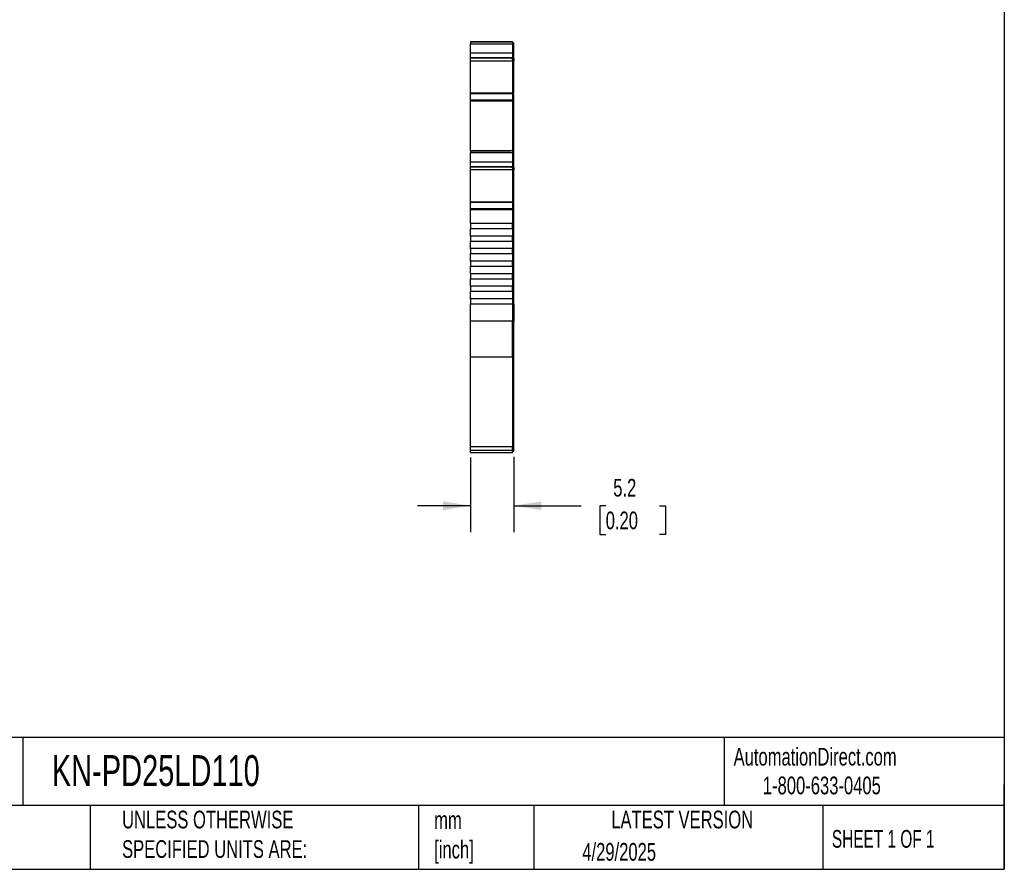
# Model space of a CAD drawing. Header units: millimetres. Extents: x 6 to 273, y 6 to 210.
# Tile 5 of 8: x 155 to 273, y 6 to 108. Entities that reach past the tile are written whole.
import ezdxf

# ---------------------------------------------------------------- set-up
doc = ezdxf.new("R2010")
doc.units = ezdxf.units.MM
doc.linetypes.add('SLD-Solid', pattern=[0])
doc.layers.add('DIMENSIONS', color=140, linetype='SLD-Solid', lineweight=25)
doc.layers.add('TEXT', color=140, linetype='SLD-Solid', lineweight=25)
doc.styles.add('SLDTEXTSTYLE0', font='TXT', dxfattribs={"width": 0.7})
doc.styles.add('SLDTEXTSTYLE1', font='TXT', dxfattribs={"width": 0.65})
doc.dimstyles.new('SLDDIMSTYLE1', dxfattribs={"dimtxt": 2.158008, "dimasz": 3.302, "dimexe": 0, "dimexo": 0.0625, "dimgap": 0.539502, "dimtad": 0, "dimtih": 1, "dimtoh": 1, "dimrnd": 1e-09, "dimzin": 12, "dimdsep": 46, "dimtxsty": 'SLDTEXTSTYLE0', "dimsah": 1, "dimcen": 0.09, "dimadec": 0, "dimazin": 3, "dimtfac": 1, "dimtmove": 0, "dimatfit": 0, "dimfxl": 0, "dimfrac": 2, "dimtolj": 1, "dimtzin": 12, "dimarcsym": 0})

# ---------------------------------------------------------------- blocks, each defined once
blk = doc.blocks.new('_D_3')
at = {"layer": 'DIMENSIONS'}
for p, q in [((209.27, 55.6), (209.27, 46.66)), ((214.42, 55.69), (214.42, 46.66)), ((209.27, 49.83), (202.92, 49.83)), ((214.42, 49.83), (222.49, 49.83)), ((225.41, 49.83), (224.69, 49.83)), ((224.69, 49.83), (224.69, 46.4)), ((231.83, 49.83), (232.55, 49.83)), ((232.55, 49.83), (232.55, 46.4)), ((224.69, 46.4), (225.41, 46.4)), ((232.55, 46.4), (231.83, 46.4))]:
    blk.add_line(p, q, dxfattribs=at)
for points in [[(209.27, 49.83), (205.97, 50.34), (205.97, 49.32)], [(214.42, 49.83), (217.72, 49.32), (217.72, 50.34)]]:
    blk.add_solid(points, dxfattribs=at)
at = {"layer": 'DIMENSIONS', "char_height": 2.117, "attachment_point": 1, "style": 'SLDTEXTSTYLE0'}
for s, insert in [('5.2', (226.31, 53.04)), ('0.20', (225.41, 49.13))]:
    blk.add_mtext(s, dxfattribs=dict(at, insert=insert))

msp = doc.modelspace()

# ---------------------------------------------------------------- linework, layer by layer
for p, q in [((209.27, 105.291), (214.27, 105.291)), ((209.27, 105.291), (209.27, 105.069)), ((209.27, 105.291), (209.663, 105.291)), ((210.145, 105.291), (209.27, 105.291)), ((209.663, 105.291), (209.27, 105.291)), ((209.27, 105.069), (214.27, 105.069)), ((209.27, 103.943), (209.27, 105.069)), ((209.77, 105.291), (210.07, 105.291)), ((209.77, 105.291), (209.77, 105.291)), ((210.07, 105.291), (209.77, 105.291)), ((209.87, 105.291), (209.87, 105.291)), ((210.07, 105.291), (209.87, 105.291)), ((209.87, 105.291), (210.07, 105.291)), ((213.619, 105.291), (210.07, 105.291)), ((210.07, 105.291), (213.619, 105.291)), ((210.07, 105.291), (210.145, 105.291)), ((210.07, 105.291), (210.07, 105.291)), ((210.07, 105.291), (210.07, 105.291)), ((210.27, 105.291), (210.07, 105.291)), ((213.42, 105.291), (210.27, 105.291)), ((213.62, 105.291), (213.42, 105.291)), ((213.545, 105.291), (213.62, 105.291)), ((214.27, 105.291), (213.545, 105.291)), ((213.82, 105.291), (213.619, 105.291)), ((213.619, 105.291), (213.82, 105.291)), ((213.62, 105.291), (213.92, 105.291)), ((213.62, 105.291), (213.62, 105.291)), ((213.62, 105.291), (213.62, 105.291)), ((213.92, 105.291), (213.62, 105.291)), ((213.82, 105.291), (213.82, 105.291)), ((213.92, 105.291), (213.92, 105.291)), ((214.02, 105.291), (214.02, 105.291)), ((214.27, 105.291), (214.27, 105.069)), ((214.27, 105.191), (214.42, 105.191)), ((214.27, 105.191), (214.42, 105.191)), ((214.27, 105.191), (214.42, 105.191)), ((214.27, 105.069), (214.27, 103.943)), ((214.27, 105.043), (214.42, 105.043)), ((214.42, 103.986), (214.42, 105.043)), ((214.27, 103.943), (209.27, 103.943)), ((209.27, 103.384), (209.27, 103.943)), ((214.27, 103.986), (214.42, 103.986)), ((214.27, 103.943), (214.27, 103.384)), ((214.42, 103.477), (214.42, 103.986)), ((214.27, 103.384), (209.27, 103.384)), ((209.27, 103.384), (209.27, 103.369)), ((209.27, 103.369), (214.17, 103.369)), ((209.27, 103.039), (209.27, 103.33)), ((209.27, 103.039), (214.27, 103.039)), ((209.27, 99.216), (209.27, 103.039)), ((214.17, 103.369), (214.17, 103.33)), ((214.27, 103.33), (214.17, 103.33)), ((214.17, 103.321), (214.27, 103.321)), ((214.27, 103.477), (214.42, 103.477)), ((214.27, 103.465), (214.42, 103.465)), ((214.27, 103.427), (214.42, 103.427)), ((214.27, 103.421), (214.42, 103.421)), ((214.27, 103.41), (214.42, 103.41)), ((214.27, 103.369), (214.27, 103.384)), ((214.27, 103.369), (214.27, 103.33)), ((214.27, 103.33), (214.27, 103.321)), ((214.27, 103.327), (214.27, 103.039)), ((214.27, 103.039), (214.27, 99.216)), ((214.42, 103.013), (214.27, 103.013)), ((214.42, 103.465), (214.42, 103.477)), ((214.42, 99.147), (214.42, 103.013)), ((209.27, 99.184), (214.27, 99.184)), ((209.27, 99.114), (209.27, 99.184)), ((209.27, 99.114), (214.27, 99.114)), ((209.27, 98.34), (209.27, 99.114)), ((214.27, 99.184), (214.27, 99.114)), ((214.27, 99.114), (214.27, 98.34)), ((214.27, 99.083), (214.42, 99.083)), ((214.27, 99.019), (214.42, 99.019)), ((214.42, 98.314), (214.42, 99.019)), ((214.27, 98.34), (209.27, 98.34)), ((209.27, 98.34), (209.27, 98.263)), ((209.27, 98.263), (214.27, 98.263)), ((209.27, 92.277), (209.27, 98.263)), ((214.27, 98.34), (214.27, 98.263)), ((214.27, 98.314), (214.42, 98.314)), ((214.27, 98.263), (214.27, 92.277)), ((214.27, 98.263), (214.42, 98.263)), ((214.42, 92.241), (214.42, 98.263)), ((214.27, 92.277), (209.27, 92.277)), ((209.27, 92.277), (209.27, 92.054)), ((209.27, 92.277), (209.663, 92.277)), ((209.663, 92.277), (209.27, 92.277)), ((210.145, 92.277), (209.27, 92.277)), ((209.27, 92.277), (209.27, 92.277)), ((209.27, 92.277), (209.27, 92.277)), ((209.27, 92.054), (214.27, 92.054)), ((209.27, 90.929), (209.27, 92.054)), ((210.07, 92.277), (209.77, 92.277)), ((209.77, 92.277), (209.77, 92.277)), ((209.77, 92.277), (210.07, 92.277)), ((210.07, 92.277), (209.87, 92.277)), ((209.87, 92.277), (209.87, 92.277)), ((209.87, 92.277), (210.07, 92.277)), ((210.145, 92.277), (210.07, 92.277)), ((210.07, 92.277), (210.07, 92.277)), ((210.07, 92.277), (210.07, 92.277)), ((210.07, 92.277), (210.27, 92.277)), ((213.619, 92.277), (210.07, 92.277)), ((210.07, 92.277), (213.619, 92.277)), ((210.27, 92.277), (213.42, 92.277)), ((213.42, 92.277), (213.62, 92.277)), ((213.62, 92.277), (213.545, 92.277)), ((214.27, 92.277), (213.545, 92.277)), ((213.619, 92.277), (213.82, 92.277)), ((213.82, 92.277), (213.619, 92.277)), ((213.62, 92.277), (213.62, 92.277)), ((213.62, 92.277), (213.92, 92.277)), ((213.92, 92.277), (213.62, 92.277)), ((213.62, 92.277), (213.62, 92.277)), ((213.82, 92.277), (213.82, 92.277)), ((213.92, 92.277), (213.92, 92.277)), ((214.02, 92.277), (214.02, 92.277)), ((214.27, 92.277), (214.27, 92.054)), ((214.27, 92.277), (214.27, 92.277)), ((214.27, 92.177), (214.42, 92.177)), ((214.27, 92.177), (214.42, 92.177)), ((214.27, 92.054), (214.27, 90.929)), ((214.27, 92.028), (214.42, 92.028)), ((214.42, 90.972), (214.42, 92.028)), ((214.27, 90.929), (209.27, 90.929)), ((209.27, 90.37), (209.27, 90.929)), ((214.27, 90.972), (214.42, 90.972)), ((214.27, 90.929), (214.27, 90.37)), ((214.42, 90.462), (214.42, 90.972)), ((214.27, 90.37), (209.27, 90.37)), ((209.27, 90.37), (209.27, 90.354)), ((209.27, 90.354), (214.17, 90.354)), ((209.27, 90.024), (209.27, 90.315)), ((209.27, 90.024), (214.27, 90.024)), ((209.27, 86.201), (209.27, 90.024)), ((214.17, 90.354), (214.17, 90.315)), ((214.17, 90.315), (214.27, 90.315)), ((214.17, 90.306), (214.27, 90.306)), ((214.27, 90.462), (214.42, 90.462)), ((214.27, 90.412), (214.42, 90.412)), ((214.27, 90.406), (214.42, 90.406)), ((214.27, 90.395), (214.42, 90.395)), ((214.27, 90.312), (214.27, 90.024)), ((214.27, 90.024), (214.27, 86.201)), ((214.42, 89.998), (214.27, 89.998)), ((214.42, 90.407), (214.42, 90.412)), ((214.42, 86.132), (214.42, 89.998)), ((209.27, 86.169), (214.27, 86.169)), ((209.27, 86.099), (209.27, 86.169)), ((214.27, 86.099), (209.27, 86.099)), ((209.27, 85.325), (209.27, 86.099)), ((214.27, 86.169), (214.27, 86.099)), ((214.27, 86.099), (214.27, 85.325)), ((214.27, 86.068), (214.42, 86.068)), ((214.27, 86.004), (214.42, 86.004)), ((214.42, 85.3), (214.42, 86.004)), ((214.27, 85.325), (209.27, 85.325)), ((209.27, 85.248), (214.27, 85.248)), ((209.27, 83.577), (209.27, 85.248)), ((214.27, 85.3), (214.42, 85.3)), ((214.27, 85.248), (214.27, 83.577)), ((214.27, 85.248), (214.42, 85.248)), ((214.42, 83.577), (214.42, 85.248)), ((214.27, 83.577), (209.27, 83.577)), ((214.27, 83.577), (214.42, 83.577)), ((214.42, 73.977), (214.42, 83.577)), ((209.27, 82.977), (214.27, 82.977)), ((209.27, 82.077), (209.27, 82.977)), ((214.27, 82.977), (214.27, 82.077)), ((214.27, 82.077), (209.27, 82.077)), ((209.27, 81.477), (214.27, 81.477)), ((209.27, 80.577), (209.27, 81.477)), ((214.27, 81.477), (214.27, 80.577)), ((214.27, 80.577), (209.27, 80.577)), ((209.27, 79.977), (214.27, 79.977)), ((209.27, 79.077), (209.27, 79.977)), ((214.27, 79.077), (209.27, 79.077)), ((214.27, 79.977), (214.27, 79.077)), ((209.27, 78.477), (214.27, 78.477)), ((209.27, 77.577), (209.27, 78.477)), ((214.27, 78.477), (214.27, 77.577)), ((214.27, 77.577), (209.27, 77.577)), ((209.27, 76.977), (214.27, 76.977)), ((209.27, 76.077), (209.27, 76.977)), ((214.27, 76.977), (214.27, 76.077)), ((214.27, 76.077), (209.27, 76.077)), ((209.27, 75.477), (214.27, 75.477)), ((209.27, 74.577), (209.27, 75.477)), ((214.27, 75.477), (214.27, 74.577)), ((214.27, 74.577), (209.27, 74.577)), ((209.27, 74.577), (209.27, 73.977)), ((214.27, 74.577), (214.27, 73.977)), ((209.27, 73.977), (214.27, 73.977)), ((209.27, 71.916), (209.27, 73.977)), ((214.27, 73.977), (214.27, 71.916)), ((214.27, 73.977), (214.42, 73.977)), ((214.42, 73.977), (214.42, 71.916)), ((214.27, 71.916), (209.27, 71.916)), ((209.27, 67.625), (209.27, 71.916)), ((214.27, 67.625), (214.27, 71.916)), ((214.42, 71.916), (214.27, 71.916)), ((209.27, 67.625), (214.27, 67.625)), ((209.27, 56.873), (209.27, 67.625)), ((214.27, 67.711), (214.42, 67.711)), ((214.27, 67.625), (214.27, 56.873)), ((214.42, 56.959), (214.42, 67.711)), ((214.27, 56.873), (209.27, 56.873)), ((209.27, 56.467), (209.27, 56.873)), ((214.27, 56.959), (214.42, 56.959)), ((214.27, 56.467), (214.27, 56.873)), ((214.27, 56.567), (214.42, 56.567)), ((209.27, 56.467), (214.27, 56.467)), ((209.27, 56.204), (209.27, 56.467)), ((209.27, 56.204), (214.27, 56.204)), ((214.27, 56.204), (214.27, 56.467)), ((214.42, 56.304), (214.27, 56.304))]:
    msp.add_line(p, q)
at = {"flags": 128}
for points in [[(214.02, 105.291), (213.984, 105.291), (213.876, 105.291), (213.701, 105.291), (213.462, 105.291), (213.168, 105.291), (212.825, 105.291), (212.443, 105.291), (212.035, 105.291), (211.61, 105.291), (211.181, 105.291), (210.76, 105.291), (210.36, 105.291), (209.991, 105.291), (209.663, 105.291)], [(209.663, 105.291), (209.991, 105.291), (210.36, 105.291), (210.76, 105.291), (211.181, 105.291), (211.61, 105.291), (212.035, 105.291), (212.443, 105.291), (212.825, 105.291), (213.168, 105.291), (213.462, 105.291), (213.701, 105.291), (213.876, 105.291), (213.984, 105.291), (214.02, 105.291)], [(209.663, 92.277), (209.991, 92.277), (210.36, 92.277), (210.76, 92.277), (211.181, 92.277), (211.61, 92.277), (212.035, 92.277), (212.443, 92.277), (212.825, 92.277), (213.168, 92.277), (213.462, 92.277), (213.701, 92.277), (213.876, 92.277), (213.984, 92.277), (214.02, 92.277)], [(214.02, 92.277), (213.984, 92.277), (213.876, 92.277), (213.701, 92.277), (213.462, 92.277), (213.168, 92.277), (212.825, 92.277), (212.443, 92.277), (212.035, 92.277), (211.61, 92.277), (211.181, 92.277), (210.76, 92.277), (210.36, 92.277), (209.991, 92.277), (209.663, 92.277)]]:
    msp.add_lwpolyline(points, dxfattribs=at)
for points, knots in [([(214.42, 105.043), (214.42, 105.085), (214.42, 105.123), (214.42, 105.177), (214.42, 105.191), (214.42, 105.191)], [0, 0, 0, 0, 0.5, 0.5, 1, 1, 1, 1]), ([(214.42, 103.357), (214.42, 103.31), (214.42, 103.197), (214.42, 103.081), (214.42, 103.013)], [0, 0, 0, 0, 0.42219645, 1, 1, 1, 1]), ([(214.42, 92.028), (214.42, 92.071), (214.42, 92.109), (214.42, 92.162), (214.42, 92.177), (214.42, 92.177)], [0, 0, 0, 0, 0.5, 0.5, 1, 1, 1, 1]), ([(214.42, 90.342), (214.42, 90.295), (214.42, 90.183), (214.42, 90.066), (214.42, 89.998)], [0, 0, 0, 0, 0.4221958, 1, 1, 1, 1]), ([(209.27, 83.577), (209.27, 83.577), (209.27, 83.544), (209.27, 83.433), (209.27, 83.355), (209.27, 83.198), (209.27, 83.12), (209.27, 83.009), (209.27, 82.977), (209.27, 82.977)], [0, 0, 0, 0, 0.25, 0.25, 0.5, 0.5, 0.75, 0.75, 1, 1, 1, 1]), ([(214.27, 82.977), (214.27, 82.977), (214.27, 83.009), (214.27, 83.12), (214.27, 83.198), (214.27, 83.355), (214.27, 83.433), (214.27, 83.544), (214.27, 83.577), (214.27, 83.577)], [0, 0, 0, 0, 0.25, 0.25, 0.5, 0.5, 0.75, 0.75, 1, 1, 1, 1]), ([(209.27, 82.077), (209.27, 82.077), (209.27, 82.044), (209.27, 81.933), (209.27, 81.855), (209.27, 81.698), (209.27, 81.62), (209.27, 81.509), (209.27, 81.477), (209.27, 81.477)], [0, 0, 0, 0, 0.25, 0.25, 0.5, 0.5, 0.75, 0.75, 1, 1, 1, 1]), ([(214.27, 81.477), (214.27, 81.477), (214.27, 81.509), (214.27, 81.62), (214.27, 81.698), (214.27, 81.855), (214.27, 81.933), (214.27, 82.044), (214.27, 82.077), (214.27, 82.077)], [0, 0, 0, 0, 0.25, 0.25, 0.5, 0.5, 0.75, 0.75, 1, 1, 1, 1]), ([(209.27, 80.577), (209.27, 80.577), (209.27, 80.544), (209.27, 80.433), (209.27, 80.355), (209.27, 80.198), (209.27, 80.12), (209.27, 80.009), (209.27, 79.977), (209.27, 79.977)], [0, 0, 0, 0, 0.25, 0.25, 0.5, 0.5, 0.75, 0.75, 1, 1, 1, 1]), ([(214.27, 79.977), (214.27, 79.977), (214.27, 80.009), (214.27, 80.12), (214.27, 80.198), (214.27, 80.355), (214.27, 80.433), (214.27, 80.544), (214.27, 80.577), (214.27, 80.577)], [0, 0, 0, 0, 0.25, 0.25, 0.5, 0.5, 0.75, 0.75, 1, 1, 1, 1]), ([(209.27, 79.077), (209.27, 79.077), (209.27, 79.044), (209.27, 78.933), (209.27, 78.855), (209.27, 78.698), (209.27, 78.62), (209.27, 78.509), (209.27, 78.477), (209.27, 78.477)], [0, 0, 0, 0, 0.25, 0.25, 0.5, 0.5, 0.75, 0.75, 1, 1, 1, 1]), ([(214.27, 78.477), (214.27, 78.477), (214.27, 78.509), (214.27, 78.62), (214.27, 78.698), (214.27, 78.855), (214.27, 78.933), (214.27, 79.044), (214.27, 79.077), (214.27, 79.077)], [0, 0, 0, 0, 0.25, 0.25, 0.5, 0.5, 0.75, 0.75, 1, 1, 1, 1]), ([(209.27, 77.577), (209.27, 77.577), (209.27, 77.544), (209.27, 77.433), (209.27, 77.355), (209.27, 77.198), (209.27, 77.12), (209.27, 77.009), (209.27, 76.977), (209.27, 76.977)], [0, 0, 0, 0, 0.25, 0.25, 0.5, 0.5, 0.75, 0.75, 1, 1, 1, 1]), ([(214.27, 76.977), (214.27, 76.977), (214.27, 77.009), (214.27, 77.12), (214.27, 77.198), (214.27, 77.355), (214.27, 77.433), (214.27, 77.544), (214.27, 77.577), (214.27, 77.577)], [0, 0, 0, 0, 0.25, 0.25, 0.5, 0.5, 0.75, 0.75, 1, 1, 1, 1]), ([(209.27, 76.077), (209.27, 76.077), (209.27, 76.044), (209.27, 75.933), (209.27, 75.855), (209.27, 75.698), (209.27, 75.62), (209.27, 75.509), (209.27, 75.477), (209.27, 75.477)], [0, 0, 0, 0, 0.25, 0.25, 0.5, 0.5, 0.75, 0.75, 1, 1, 1, 1]), ([(214.27, 75.477), (214.27, 75.477), (214.27, 75.509), (214.27, 75.62), (214.27, 75.698), (214.27, 75.855), (214.27, 75.933), (214.27, 76.044), (214.27, 76.077), (214.27, 76.077)], [0, 0, 0, 0, 0.25, 0.25, 0.5, 0.5, 0.75, 0.75, 1, 1, 1, 1]), ([(214.42, 67.711), (214.42, 68.144), (214.42, 68.766), (214.42, 70.232), (214.42, 71.073), (214.42, 71.916)], [0, 0, 0, 0, 0.5, 0.5, 1, 1, 1, 1]), ([(214.42, 56.58), (214.42, 56.576), (214.42, 56.551), (214.42, 56.659), (214.42, 56.859), (214.42, 56.959)], [0, 0, 0, 0, 0.0858756, 0.5429378, 1, 1, 1, 1]), ([(214.42, 56.304), (214.42, 56.314), (214.42, 56.329), (214.42, 56.456), (214.42, 56.506)], [0, 0, 0, 0, 0.6125065, 1, 1, 1, 1])]:
    msp.add_open_spline(points, degree=3, knots=knots)
for points in [[(214.42, 98.263), (214.42, 98.28), (214.42, 98.297), (214.42, 98.314)], [(209.27, 85.325), (209.27, 85.3), (209.27, 85.274), (209.27, 85.248)], [(214.27, 85.248), (214.27, 85.274), (214.27, 85.3), (214.27, 85.325)], [(214.42, 85.248), (214.42, 85.265), (214.42, 85.283), (214.42, 85.3)]]:
    msp.add_open_spline(points, degree=3)
at = {"layer": 'TEXT'}
for p, q in [((273.05, 209.55), (273.05, 6.35)), ((273.05, 22.126), (6.35, 22.126)), ((155.759, 22.126), (155.759, 13.97)), ((239.575, 22.126), (239.575, 13.97)), ((273.05, 6.35), (273.05, 16.51)), ((273.05, 13.97), (6.35, 13.97)), ((163.78, 13.97), (163.78, 6.35)), ((203.024, 13.97), (203.024, 6.35)), ((216.812, 13.97), (216.812, 6.35)), ((251.349, 13.97), (251.349, 6.35)), ((6.35, 6.35), (273.05, 6.35))]:
    msp.add_line(p, q, dxfattribs=at)

# ---------------------------------------------------------------- texts
for s, insert, char_height, attachment_point, style in [('KN-PD25LD110', (159.208, 20.006), 3.70417, 1, 'SLDTEXTSTYLE0'), ('AutomationDirect.com', (240.695, 20.877), 2.11667, 1, 'SLDTEXTSTYLE0'), ('1-800-633-0405', (244.192, 17.437), 2.11667, 1, 'SLDTEXTSTYLE0'), ('UNLESS OTHERWISE ^JSPECIFIED UNITS ARE:', (167.608, 13.361), 2.11667, 1, 'SLDTEXTSTYLE0'), ('LATEST VERSION', (234.552, 13.364), 2.11667, 2, 'SLDTEXTSTYLE0'), ('mm^J[inch]', (204.907, 13.297), 2.1167, 1, 'SLDTEXTSTYLE0'), ('SHEET 1 OF 1', (252.441, 11.051), 2.11667, 1, 'SLDTEXTSTYLE1'), ('4/29/2025', (222.613, 9.497), 2.1167, 1, 'SLDTEXTSTYLE0')]:
    msp.add_mtext(s, dxfattribs=dict(at, insert=insert, char_height=char_height, attachment_point=attachment_point, style=style))

# ---------------------------------------------------------------- dimensions: what is measured, and where the dimension line sits
at = {"layer": 'DIMENSIONS'}
dim = msp.add_linear_dim(base=(214.42, 49.832), p1=(209.27, 56.873), p2=(214.42, 56.959), angle=0, dimstyle='SLDDIMSTYLE1', dxfattribs=at)
dim.commit()
dim.dimension.update_dxf_attribs({"geometry": '_D_3', "text_midpoint": (228.62, 49.832), "dimtype": 160})

doc.saveas('drawing.dxf')
